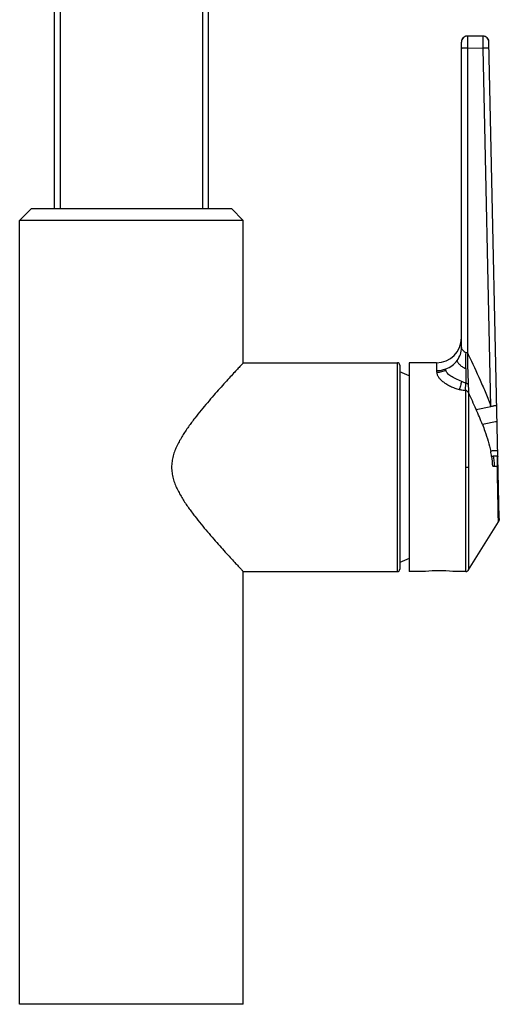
# Model space of a CAD drawing. Header units: millimetres. Extents: x -20 to 512, y -49 to 593.
# Tile 4 of 13: x 106 to 203, y 264 to 462. Entities that reach past the tile are written whole.
import ezdxf

# ---------------------------------------------------------------- set-up
doc = ezdxf.new("R2010")
doc.units = ezdxf.units.MM
doc.header["$LTSCALE"] = 23.1
doc.layers.get('0').update_dxf_attribs({"linetype": 'CONTINUOUS'})

msp = doc.modelspace()

# ---------------------------------------------------------------- linework, layer by layer
at = {"color": 7, "linetype": 'CONTINUOUS'}
for p, q in [((113.27, 423.59), (113.27, 546.89)), ((144.27, 423.59), (144.27, 546.89)), ((196.13, 458.26), (196.01, 458.23)), ((199.52, 458.27), (196.37, 458.28)), ((196.37, 458.28), (196.37, 458.28)), ((199.63, 458.26), (199.52, 458.27)), ((199.52, 458.27), (199.52, 458.27)), ((199.76, 458.24), (199.63, 458.26)), ((200.47, 457.79), (200.39, 457.88)), ((195.17, 395.64), (195.17, 457.08)), ((196.37, 455.83), (196.37, 394.6)), ((202.79, 361.29), (200.71, 457.09)), ((108.67, 423.59), (106.27, 421.19)), ((108.67, 423.59), (148.87, 423.59)), ((148.87, 423.59), (151.27, 421.19)), ((106.27, 263.59), (106.27, 421.19)), ((151.27, 421.19), (106.27, 421.19)), ((151.27, 392.59), (151.27, 421.19)), ((151.27, 392.59), (182.27, 392.59)), ((182.77, 392.09), (182.77, 351.09)), ((190.17, 392.59), (184.67, 392.59)), ((184.67, 392.59), (184.67, 350.59)), ((184.67, 389.97), (182.77, 390.74)), ((196.57, 350.92), (202.6, 360.62)), ((202.6, 360.62), (202.63, 360.66)), ((202.78, 361.16), (202.79, 361.22)), ((202.79, 361.22), (202.79, 361.29)), ((184.67, 353.2), (182.77, 352.44)), ((151.27, 350.59), (182.27, 350.59)), ((151.27, 263.59), (151.27, 350.59)), ((187.92, 350.59), (184.67, 350.59)), ((195.97, 350.59), (193.42, 350.59)), ((151.27, 263.59), (106.27, 263.59))]:
    msp.add_line(p, q, dxfattribs=at)
at = {"color": 9, "linetype": 'CONTINUOUS'}
for p, q in [((114.4, 546.7), (114.4, 423.59)), ((143.15, 423.59), (143.15, 546.7)), ((196.37, 458.28), (196.37, 455.83)), ((199.54, 455.81), (199.52, 458.27)), ((199.54, 455.81), (196.37, 455.83)), ((201.1, 383.82), (199.54, 455.81)), ((196.37, 394.6), (196.55, 394.22)), ((182.27, 350.59), (182.27, 392.59)), ((190.17, 392.59), (190.17, 391.01)), ((195.97, 387.04), (195.97, 350.59)), ((196.57, 386.58), (196.57, 368.14)), ((198.13, 383.21), (201.1, 383.82)), ((202.37, 380.75), (199.4, 380.14)), ((202.28, 380.73), (202.09, 380.69)), ((195.97, 371.59), (196.57, 371.59)), ((196.57, 371.59), (196.57, 350.92)), ((201.48, 371.81), (202.39, 371.78)), ((196.57, 350.95), (196.57, 350.92))]:
    msp.add_line(p, q, dxfattribs=at)
at = {"color": 7, "linetype": 'CONTINUOUS'}
for points in [[(196.01, 458.23), (195.89, 458.18), (195.78, 458.13), (195.67, 458.06), (195.57, 457.98), (195.48, 457.89), (195.4, 457.79), (195.33, 457.69), (195.27, 457.57), (195.23, 457.46), (195.19, 457.33)], [(196.37, 458.28), (196.25, 458.28), (196.13, 458.26)], [(200.21, 458.04), (200.1, 458.11), (199.99, 458.17), (199.88, 458.21), (199.76, 458.24)], [(200.39, 457.88), (200.31, 457.97), (200.21, 458.04)], [(200.65, 457.46), (200.6, 457.57), (200.54, 457.68), (200.47, 457.79)], [(200.71, 457.09), (200.7, 457.22), (200.68, 457.34), (200.65, 457.46)], [(195.19, 457.33), (195.17, 457.21), (195.17, 457.08)], [(202.63, 360.66), (202.65, 360.71), (202.67, 360.76), (202.7, 360.81), (202.71, 360.86), (202.73, 360.92), (202.75, 360.97), (202.76, 361.03), (202.77, 361.09), (202.78, 361.16)], [(195.97, 350.58), (196.06, 350.59), (196.15, 350.61), (196.23, 350.63), (196.31, 350.67), (196.38, 350.72), (196.45, 350.77), (196.51, 350.83), (196.56, 350.9), (196.57, 350.92)]]:
    msp.add_lwpolyline(points, dxfattribs=at)
at = {"color": 9, "linetype": 'CONTINUOUS'}
for points in [[(199.61, 380.19), (199.53, 380.17), (199.46, 380.15), (199.4, 380.14)], [(202.37, 380.75), (202.36, 380.75), (202.35, 380.75), (202.31, 380.74), (202.28, 380.73)]]:
    msp.add_lwpolyline(points, dxfattribs=at)
at = {"color": 7, "linetype": 'CONTINUOUS'}
for centre, radius, start, end in [((196.37, 457.08), 1.2, 89.7226, 180), ((199.51, 457.07), 1.2, 1.2421, 89.7226), ((190.17, 397.59), 5, 270, 360), ((182.27, 392.09), 0.5, 0, 90), ((182.27, 351.09), 0.5, 270, 360), ((190.69, 329.5), 21.27, 90.0499, 97.4789), ((190.67, 329.69), 21.08, 82.4878, 89.9835)]:
    msp.add_arc(centre, radius, start, end, dxfattribs=at)
at = {"color": 9, "linetype": 'CONTINUOUS'}
for centre, radius, start, end in [((274.22, 394.46), 77.85, 179.9033, 180.2467), ((180.87, 426.69), 36.06, 295.4597, 295.7811), ((190.17, 396.41), 5.4, 269.9959, 280.2488), ((190.18, 396.33), 5.32, 280.2581, 290.4472), ((179.1, 370.08), 22.45, 9.3758, 12.0468), ((180.5, 370.33), 21.03, 4.0336, 9.3369), ((202.24, 366.78), 5.01, 87.5827, 88.3011)]:
    msp.add_arc(centre, radius, start, end, dxfattribs=at)
for points, knots in [([(196.37, 455.83), (196.29, 455.83), (196.14, 455.83), (195.91, 455.83), (195.71, 455.82), (195.55, 455.82), (195.44, 455.82), (195.37, 455.82), (195.31, 455.82), (195.26, 455.81), (195.22, 455.81), (195.2, 455.81), (195.18, 455.81), (195.17, 455.81), (195.17, 455.81), (195.17, 455.81), (195.17, 455.81)], [0, 0, 0, 0, 0.194931, 0.382421, 0.555178, 0.706629, 0.772503, 0.830933, 0.881376, 0.923333, 0.956411, 0.980303, 0.988728, 0.994794, 0.998509, 1, 1, 1, 1]), ([(200.74, 455.82), (200.74, 455.82), (200.74, 455.82), (200.73, 455.82), (200.73, 455.82), (200.71, 455.82), (200.69, 455.82), (200.65, 455.82), (200.6, 455.82), (200.54, 455.82), (200.47, 455.82), (200.36, 455.82), (200.2, 455.82), (199.99, 455.82), (199.77, 455.82), (199.62, 455.81), (199.54, 455.81)], [0, 0, 0, 0, 0.001491, 0.005207, 0.011272, 0.019696, 0.043586, 0.07666, 0.118614, 0.169053, 0.227479, 0.293349, 0.444795, 0.617552, 0.80505, 1, 1, 1, 1]), ([(194.31, 393.05), (194.58, 393.42), (195.02, 394.25), (195.17, 395.18), (195.17, 395.64)], [0, 0, 0, 0, 0.503388, 1, 1, 1, 1]), ([(196.02, 391.43), (196.03, 391.96), (196.04, 393.03), (196.07, 394.1), (196.09, 394.65)], [0, 0, 0, 0, 0.493342, 1, 1, 1, 1]), ([(196.37, 394.13), (196.38, 393.62), (196.38, 392.6), (196.43, 391.1), (196.48, 389.65), (196.51, 388.7), (196.53, 388.24)], [0, 0, 0, 0, 0.261867, 0.517928, 0.765271, 1, 1, 1, 1]), ([(196.55, 394.22), (197.37, 392.51), (198.58, 389.94), (200.07, 386.47), (200.77, 384.71), (201.1, 383.82)], [0, 0, 0, 0, 0.5, 0.750003, 1, 1, 1, 1]), ([(192.04, 391.35), (192.49, 391.52), (193.34, 391.98), (194.03, 392.67), (194.31, 393.05)], [0, 0, 0, 0, 0.505464, 1, 1, 1, 1]), ([(194.31, 393.05), (194.31, 392.98), (194.33, 392.85), (194.43, 392.65), (194.58, 392.45), (194.78, 392.24), (195.01, 392.03), (195.42, 391.73), (195.77, 391.54), (196.02, 391.43)], [0, 0, 0, 0, 0.079217, 0.167616, 0.269125, 0.385043, 0.51454, 0.656331, 1, 1, 1, 1]), ([(190.17, 391.01), (190.17, 390.98), (190.17, 390.85), (190.18, 390.72), (190.19, 390.63)], [0, 0, 0, 0, 0.239883, 1, 1, 1, 1]), ([(192.06, 391.08), (191.91, 391.01), (191.61, 390.89), (191.15, 390.75), (190.67, 390.65), (190.35, 390.63), (190.19, 390.63)], [0, 0, 0, 0, 0.24996, 0.500133, 0.75005, 1, 1, 1, 1]), ([(190.19, 390.63), (190.2, 390.55), (190.22, 390.4), (190.28, 390.17), (190.4, 389.93), (190.55, 389.69), (190.74, 389.45), (191.06, 389.11), (191.44, 388.8), (191.86, 388.5), (192.21, 388.28), (192.58, 388.06), (192.97, 387.87), (193.39, 387.68), (193.82, 387.5), (194.27, 387.35), (194.58, 387.26), (194.74, 387.23)], [0, 0, 0, 0, 0.037384, 0.077494, 0.121429, 0.169307, 0.22105, 0.277036, 0.400727, 0.467451, 0.536747, 0.608579, 0.68303, 0.759594, 0.837733, 0.917859, 1, 1, 1, 1]), ([(192.06, 391.08), (192.05, 391.1), (192.04, 391.19), (192.04, 391.28), (192.04, 391.35)], [0, 0, 0, 0, 0.256363, 1, 1, 1, 1]), ([(195.22, 388.82), (194.82, 388.98), (194.24, 389.23), (193.52, 389.6), (193.06, 389.87), (192.66, 390.16), (192.36, 390.45), (192.15, 390.76), (192.08, 390.97), (192.06, 391.08)], [0, 0, 0, 0, 0.323428, 0.470012, 0.604795, 0.725884, 0.831553, 0.921831, 1, 1, 1, 1]), ([(196.02, 391.43), (196.02, 390.93), (196.03, 389.95), (196.04, 388.97), (196.04, 388.5)], [0, 0, 0, 0, 0.513927, 1, 1, 1, 1]), ([(194.74, 387.23), (194.76, 387.27), (194.82, 387.37), (194.89, 387.54), (194.96, 387.75), (195.05, 388.05), (195.14, 388.41), (195.2, 388.69), (195.22, 388.82)], [0, 0, 0, 0, 0.092874, 0.202792, 0.333991, 0.480159, 0.769051, 1, 1, 1, 1]), ([(196.04, 388.5), (195.97, 388.52), (195.7, 388.63), (195.42, 388.74), (195.22, 388.82)], [0, 0, 0, 0, 0.255982, 1, 1, 1, 1]), ([(195.97, 387.04), (195.97, 387.15), (195.98, 387.38), (196.01, 387.73), (196.03, 388.11), (196.04, 388.36), (196.04, 388.5)], [0, 0, 0, 0, 0.227365, 0.472782, 0.73183, 1, 1, 1, 1]), ([(196.53, 388.24), (196.5, 388.26), (196.42, 388.31), (196.3, 388.38), (196.17, 388.44), (196.09, 388.48), (196.04, 388.5)], [0, 0, 0, 0, 0.222344, 0.477578, 0.738798, 1, 1, 1, 1]), ([(196.53, 388.24), (196.54, 388.1), (196.56, 387.54), (196.57, 386.98), (196.57, 386.58)], [0, 0, 0, 0, 0.267954, 1, 1, 1, 1]), ([(194.74, 387.23), (194.84, 387.2), (195.25, 387.12), (195.66, 387.06), (195.97, 387.04)], [0, 0, 0, 0, 0.247364, 1, 1, 1, 1]), ([(196.57, 386.58), (196.55, 386.64), (196.48, 386.75), (196.34, 386.89), (196.17, 387), (196.04, 387.03), (195.97, 387.04)], [0, 0, 0, 0, 0.249566, 0.500034, 0.750379, 1, 1, 1, 1]), ([(199.4, 380.14), (199.57, 379.71), (199.97, 378.61), (200.56, 376.82), (200.91, 375.46), (201.06, 374.77)], [0, 0, 0, 0, 0.249707, 0.624578, 1, 1, 1, 1]), ([(202.5, 374.84), (202.5, 374.85), (202.49, 374.85), (202.48, 374.85), (202.45, 374.86), (202.39, 374.86), (202.32, 374.87), (202.23, 374.88), (202.12, 374.89), (201.94, 374.9), (201.72, 374.9), (201.46, 374.88), (201.24, 374.84), (201.11, 374.79), (201.06, 374.77)], [0, 0, 0, 0, 0.001921, 0.010566, 0.031327, 0.066496, 0.117098, 0.182094, 0.259645, 0.346715, 0.535471, 0.71976, 0.877247, 1, 1, 1, 1]), ([(201.25, 373.74), (201.3, 373.76), (201.41, 373.79), (201.52, 373.81), (201.58, 373.82)], [0, 0, 0, 0, 0.485164, 1, 1, 1, 1]), ([(202.39, 373.79), (202.26, 373.81), (201.99, 373.83), (201.72, 373.83), (201.57, 373.82)], [0, 0, 0, 0, 0.471812, 1, 1, 1, 1]), ([(201.57, 373.82), (201.6, 373.65), (201.64, 373.31), (201.72, 372.64), (201.76, 372.14), (201.77, 371.8)], [0, 0, 0, 0, 0.249913, 0.499634, 1, 1, 1, 1]), ([(202.45, 371.78), (202.45, 371.93), (202.44, 372.26), (202.42, 372.93), (202.41, 373.46), (202.39, 373.79)], [0, 0, 0, 0, 0.220596, 0.499715, 1, 1, 1, 1]), ([(202.39, 373.79), (202.41, 373.79), (202.44, 373.79), (202.48, 373.78), (202.5, 373.78), (202.51, 373.77), (202.52, 373.77), (202.52, 373.77), (202.52, 373.77)], [0, 0, 0, 0, 0.413435, 0.738274, 0.856369, 0.936961, 0.981662, 1, 1, 1, 1]), ([(202.6, 360.62), (202.61, 360.62), (202.6, 360.63), (202.61, 360.64), (202.6, 360.66), (202.6, 360.68), (202.6, 360.71), (202.6, 360.76), (202.6, 360.85), (202.6, 360.97), (202.6, 361.12), (202.59, 361.29), (202.59, 361.49), (202.59, 361.71), (202.58, 362.06), (202.57, 362.55), (202.56, 363.2), (202.55, 363.94), (202.53, 364.75), (202.51, 365.63), (202.5, 366.56), (202.47, 367.9), (202.43, 369.65), (202.4, 371.06), (202.39, 371.78)], [0, 0, 0, 0, 0.000311, 0.001238, 0.002778, 0.004927, 0.007682, 0.01104, 0.019549, 0.030425, 0.04364, 0.059167, 0.076977, 0.097036, 0.119281, 0.170062, 0.228776, 0.294881, 0.367788, 0.446726, 0.530878, 0.619428, 0.806297, 1, 1, 1, 1]), ([(202.56, 371.77), (202.56, 371.77), (202.56, 371.77), (202.55, 371.77), (202.54, 371.77), (202.53, 371.77), (202.51, 371.78), (202.49, 371.78), (202.47, 371.78), (202.45, 371.78)], [0, 0, 0, 0, 0.021138, 0.077048, 0.165706, 0.284312, 0.429971, 0.59976, 1, 1, 1, 1])]:
    msp.add_open_spline(points, degree=3, knots=knots, dxfattribs=at)
at = {"color": 7, "linetype": 'CONTINUOUS'}
for points, knots in [([(195.17, 395.64), (195.17, 395.6), (195.19, 395.52), (195.26, 395.35), (195.42, 395.11), (195.7, 394.83), (195.95, 394.7), (196.09, 394.65)], [0, 0, 0, 0, 0.075627, 0.171276, 0.408131, 0.687075, 1, 1, 1, 1]), ([(196.37, 394.6), (196.34, 394.6), (196.25, 394.6), (196.15, 394.62), (196.09, 394.65)], [0, 0, 0, 0, 0.252523, 1, 1, 1, 1]), ([(151.27, 392.59), (151.28, 392.6), (151.2, 392.51), (151.16, 392.46), (150.99, 392.28), (150.8, 392.08), (150.55, 391.81), (150.13, 391.35), (149.49, 390.66), (148.61, 389.7), (147.6, 388.6), (146.5, 387.36), (144.87, 385.52), (143.18, 383.54), (141.49, 381.43), (140.22, 379.72), (139, 377.91), (138.09, 376.3), (137.5, 374.92), (137.14, 373.85), (136.91, 372.73), (136.85, 371.97), (136.85, 371.59)], [0, 0, 0, 0, 0.001641, 0.006546, 0.014644, 0.025837, 0.039981, 0.056921, 0.098464, 0.148994, 0.207078, 0.271426, 0.340935, 0.491909, 0.571992, 0.654417, 0.738764, 0.824685, 0.868169, 0.911927, 0.955905, 1, 1, 1, 1]), ([(201.1, 383.82), (201.18, 383.84), (201.33, 383.87), (201.55, 383.91), (201.75, 383.96), (201.91, 383.99), (202.02, 384.01), (202.09, 384.02), (202.15, 384.04), (202.2, 384.05), (202.24, 384.05), (202.26, 384.06), (202.27, 384.06), (202.28, 384.06), (202.29, 384.06), (202.29, 384.07), (202.3, 384.07), (202.3, 384.07)], [0, 0, 0, 0, 0.193707, 0.380222, 0.552542, 0.704213, 0.770407, 0.829255, 0.880173, 0.922623, 0.956155, 0.96946, 0.9804, 0.98894, 0.995064, 0.998755, 1, 1, 1, 1]), ([(136.85, 371.59), (136.85, 371.21), (136.91, 370.44), (137.14, 369.33), (137.5, 368.25), (138.09, 366.87), (139, 365.26), (140.22, 363.45), (141.49, 361.74), (143.18, 359.63), (144.87, 357.65), (146.5, 355.81), (147.6, 354.57), (148.61, 353.47), (149.49, 352.51), (150.13, 351.82), (150.55, 351.36), (150.8, 351.09), (150.99, 350.89), (151.16, 350.71), (151.2, 350.67), (151.28, 350.58), (151.27, 350.59)], [0, 0, 0, 0, 0.044095, 0.088073, 0.131831, 0.175315, 0.261236, 0.345583, 0.428008, 0.508091, 0.659065, 0.728574, 0.792922, 0.851006, 0.901536, 0.943079, 0.960019, 0.974163, 0.985356, 0.993454, 0.998359, 1, 1, 1, 1]), ([(202.64, 360.69), (202.64, 360.68), (202.63, 360.66), (202.61, 360.64), (202.6, 360.62)], [0, 0, 0, 0, 0.257895, 1, 1, 1, 1]), ([(202.79, 361.22), (202.78, 361.12), (202.75, 360.94), (202.68, 360.77), (202.64, 360.69)], [0, 0, 0, 0, 0.499156, 1, 1, 1, 1]), ([(202.79, 361.29), (202.79, 361.28), (202.79, 361.26), (202.79, 361.23), (202.79, 361.22)], [0, 0, 0, 0, 0.242128, 1, 1, 1, 1])]:
    msp.add_open_spline(points, degree=3, knots=knots, dxfattribs=at)
at = {"color": 9, "linetype": 'CONTINUOUS'}
for points in [[(198.13, 383.21), (197.63, 384.34), (197.11, 385.46), (196.57, 386.58)], [(199.4, 380.14), (199, 381.18), (198.57, 382.2), (198.13, 383.21)]]:
    msp.add_open_spline(points, degree=3, dxfattribs=at)

doc.saveas('drawing.dxf')
